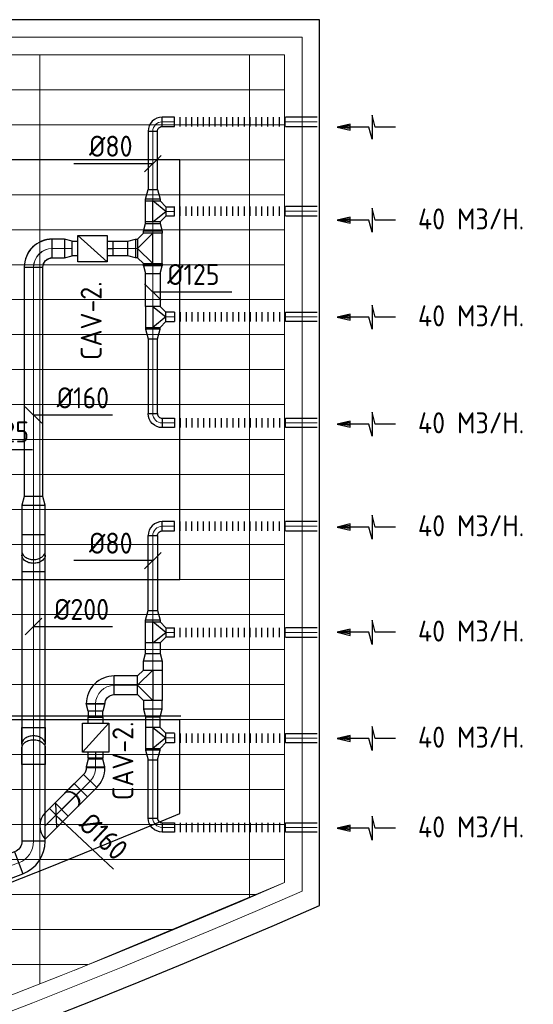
# Model space of a CAD drawing. Header units: millimetres. Extents: x -73257 to 31053, y 5203 to 51987.
# Tile 52 of 58: x -22540 to -18137, y 11378 to 19819. Entities that reach past the tile are written whole.
import ezdxf
from ezdxf.enums import TextEntityAlignment as Align

# ---------------------------------------------------------------- set-up
doc = ezdxf.new("R2010")
doc.units = ezdxf.units.MM
doc.header["$LTSCALE"] = 50
for name, color, linetype in [('4plfd', 254, 'Continuous'), ('BALKEN', 7, 'Continuous'), ('WL570---_RETOUR', 100, 'Continuous'), ('WM570---', 2, 'Continuous'), ('WM570---_RETOUR', 2, 'Continuous')]:
    doc.layers.add(name, color=color, linetype=linetype)
doc.layers.add('WL570---_BESTAAND-HARTLIJN', color=161, linetype='Continuous', lineweight=0)
doc.layers.add('WL570---_BESTAAND-RETOUR', color=140, linetype='Continuous', lineweight=0)
doc.styles.add('MAATVOERING', font='ISO')

# ---------------------------------------------------------------- blocks, each defined once
blk = doc.blocks.new('Groep-41')
at = {"color": 8, "linetype": 'Continuous', "lineweight": 13}
for p, q in [((-73154.9, 18699.1), (-22154.9, 18699.1)), ((-73154.9, 18699.1), (-22154.9, 18699.1)), ((-73154.9, 18399.1), (-22154.9, 18399.1)), ((-38515, 18099.1), (-22154.9, 18099.1)), ((-38515, 17799.1), (-22154.9, 17799.1)), ((-38515, 17499.1), (-22154.9, 17499.1)), ((-22154.9, 17199.1), (-38515, 17199.1)), ((-38515, 16899.1), (-22154.9, 16899.1)), ((-22154.9, 16599.1), (-38515, 16599.1)), ((-22154.9, 16299.1), (-38515, 16299.1)), ((-22154.9, 15999.1), (-38515, 15999.1)), ((-22154.9, 15699.1), (-38515, 15699.1)), ((-22154.9, 15399.1), (-73154.9, 15399.1)), ((-73154.9, 15099.1), (-22154.9, 15099.1)), ((-22154.9, 14799.1), (-73154.9, 14799.1)), ((-22154.9, 14499.1), (-73154.9, 14499.1)), ((-22154.9, 14199.1), (-73154.9, 14199.1)), ((-22154.9, 13899.1), (-73154.9, 13899.1)), ((-22154.9, 13599.1), (-73154.9, 13599.1)), ((-73154.9, 13299.1), (-22154.9, 13299.1)), ((-73154.9, 12999.1), (-22154.9, 12999.1)), ((-73154.9, 12699.1), (-22154.9, 12699.1)), ((-73154.9, 12399.1), (-22154.9, 12399.1)), ((-73154.9, 12099.1), (-22154.9, 12099.1))]:
    blk.add_line(p, q, dxfattribs=at)
blk = doc.blocks.new('Groep-50')
at = {"color": 8, "linetype": 'Continuous', "lineweight": 13}
for p, q in [((-22004.9, 19149), (-54854.9, 19149.1)), ((-22154.9, 18999.1), (-54854.9, 18999.1)), ((-24254.9, 18999.1), (-24254.9, 11032.8)), ((-22154.9, 18999.1), (-23954.9, 18999.1)), ((-22454.9, 18999.1), (-22454.9, 11772.4)), ((-22154.9, 11902), (-22154.9, 18999.1)), ((-22154.9, 18999.1), (-22154.9, 11902)), ((-23954.9, 11151.6), (-22154.9, 11902)), ((-72854.9, 11799.1), (-22392.8, 11799.1)), ((-72188.2, 11499.1), (-23121.3, 11499.1)), ((-71473.3, 11199.1), (-23841, 11199.1))]:
    blk.add_line(p, q, dxfattribs=at)
at = {"color": 8, "linetype": 'Continuous', "lineweight": 13, "flags": 128}
blk.add_lwpolyline([(-22004.9, 19149), (-22004.9, 11828, -0.208473), (-73205.8, 11785.1), (-73304.9, 11828.1)], format="xyb", dxfattribs=at)
at = {"color": 8, "linetype": 'Continuous', "lineweight": 13}
blk.add_arc((-47654.8, 70538.1), 63940.9, 246.496301, 293.503386, dxfattribs=at)
at = {"color": 8}
blk.add_blockref('Groep-41', (0, 0), dxfattribs=at)
blk = doc.blocks.new('Block plafond 3e verd')
at = {"layer": '4plfd'}
blk.add_blockref('Groep-50', (73304.912, -19149.14), dxfattribs=at)
blk = doc.blocks.new('KARO')
for p, q in [((1, 0.5), (0, 0.5)), ((0, -0.5), (1, -0.5))]:
    blk.add_line(p, q)
at = {"invisible_edges": 15}
blk.add_3dface([(0, 0.5), (0, -0.5), (1, -0.5), (1, 0.5)], dxfattribs=at)
at = {"layer": 'WL570---_BESTAAND-HARTLIJN'}
blk.add_line((0, 0), (1, 0), dxfattribs=at)
blk = doc.blocks.new('FLLINE80')
blk.add_line((0, -40), (0, 40))
blk = doc.blocks.new('OEX8000100000')
at = {"rotation": 180}
for p in [(50, 0), (100, 0), (150, 0), (200, 0), (250, 0), (300, 0), (350, 0), (400, 0), (450, 0), (500, 0), (550, 0), (600, 0), (650, 0), (700, 0), (750, 0), (800, 0), (850, 0), (900, 0), (950, 0), (1000, 0)]:
    blk.add_blockref('FLLINE80', p, dxfattribs=at)
blk = doc.blocks.new('OBO8000090H')
blk.add_lwpolyline([(40, -80, 0.414214), (-80, 40), (-80, -40, -0.414214), (-40, -80)], format="xyb", close=True)
at = {"invisible_edges": 15}
for points in [[(-73.1, -40.6), (-59.2, 38.2), (-80, 40), (-80, -40)], [(-66.3, -42.4), (-39, 32.8), (-59.2, 38.2), (-73.1, -40.6)], [(-60, -45.4), (-20, 23.9), (-39, 32.8), (-66.3, -42.4)], [(-54.3, -49.4), (-2.9, 11.9), (-20, 23.9), (-60, -45.4)], [(-49.4, -54.3), (11.9, -2.9), (-2.9, 11.9), (-54.3, -49.4)], [(-45.4, -60), (23.9, -20), (11.9, -2.9), (-49.4, -54.3)], [(-42.4, -66.3), (32.8, -39), (23.9, -20), (-45.4, -60)], [(-40.6, -73.1), (38.2, -59.2), (32.8, -39), (-42.4, -66.3)], [(-40, -80), (40, -80), (38.2, -59.2), (-40.6, -73.1)]]:
    blk.add_3dface(points, dxfattribs=at)
at = {"layer": 'WL570---_BESTAAND-HARTLIJN'}
blk.add_arc((-80, -80), 80, 0, 90, dxfattribs=at)
blk = doc.blocks.new('AFZPIJL')
for points in [[(0, -10), (0, -6.52), (-2.06, -5.97), (2.06, -5.97), (0, -5.41), (0, 0)], [(-0.26, -2.22), (0, 0)], [(0.26, -2.22), (0, 0)]]:
    blk.add_lwpolyline(points)
blk.add_lwpolyline([(0.52, -2.22), (-0.52, -2.22), (0, 0)], close=True)
blk = doc.blocks.new('OSV1601250650G')
blk.add_lwpolyline([(0, -80), (65.3, -62.5), (65.3, 62.5), (0, 80)], close=True)
at = {"layer": 'WL570---_BESTAAND-HARTLIJN'}
blk.add_line((0, 0), (65.3, 0), dxfattribs=at)
blk = doc.blocks.new('OTS1251258000H')
at = {"layer": 'WL570---_RETOUR'}
blk.add_line((-90, 0), (90, 0), dxfattribs=at)
blk.add_lwpolyline([(-90, -62.5), (90, -62.5), (90, 62.5), (40, 112.5), (-40, 112.5), (-90, 62.5)], close=True, dxfattribs=at)
blk.add_lwpolyline([(-90, 0), (0, 112.5), (90, 0)], dxfattribs=at)
blk = doc.blocks.new('OSV125800830G')
blk.add_lwpolyline([(0, -62.5), (84, -40), (84, 40), (0, 62.5)], close=True)
at = {"layer": 'WL570---_BESTAAND-HARTLIJN'}
blk.add_line((0, 0), (84, 0), dxfattribs=at)
blk = doc.blocks.new('OSV2001600740K')
blk.add_lwpolyline([(-74.6, -100), (0, -80), (0, 80), (-74.6, 100)], close=True)
at = {"layer": 'WL570---_BESTAAND-HARTLIJN'}
blk.add_line((-74.6, 0), (0, 0), dxfattribs=at)
blk = doc.blocks.new('RB45DO')
blk.add_lwpolyline([(0.707107, 0.5), (0, 0.5), (0, -0.5), (0.707107, -0.5, 0.133256), (0.835518, -0.465158, 0.106756), (0.957107, -0.353553, 0.082828), (1.032249, -0.198077, 0.071352), (1.06066, 0, 0.071352), (1.032249, 0.198077, 0.082828), (0.957107, 0.353553, 0.106756), (0.835518, 0.465158, 0.133256)], format="xyb", close=True)
at = {"layer": 'WL570---_BESTAAND-HARTLIJN'}
blk.add_line((0, 0), (1.06066, 0), dxfattribs=at)
blk = doc.blocks.new('OBO20000045N')
at = {"xscale": 200, "yscale": 200, "zscale": 200}
blk.add_blockref('RB45DO', (0, 0), dxfattribs=at)
blk = doc.blocks.new('RB45UP')
blk.add_lwpolyline([(0, -0.5), (0.707107, -0.5), (0.707107, 0.5), (0, 0.5, -0.133256), (0.128411, 0.465158, -0.106756), (0.25, 0.353553, -0.082828), (0.325143, 0.198077, -0.071352), (0.353553, 0, -0.071352), (0.325143, -0.198077, -0.082828), (0.25, -0.353553, -0.106756), (0.128411, -0.465158, -0.133256)], format="xyb", close=True)
at = {"layer": 'WL570---_BESTAAND-HARTLIJN'}
blk.add_line((0, 0), (0.707107, 0), dxfattribs=at)
blk = doc.blocks.new('OBO20000045O')
at = {"xscale": 200, "yscale": 200, "zscale": 200}
blk.add_blockref('RB45UP', (0, 0), dxfattribs=at)
blk = doc.blocks.new('MVLINE')
blk.add_line((35.4, -35.4), (-35.4, 35.4))
blk = doc.blocks.new('OSV1601250650K')
blk.add_lwpolyline([(-65.3, -80), (0, -62.5), (0, 62.5), (-65.3, 80)], close=True)
at = {"layer": 'WL570---_BESTAAND-HARTLIJN'}
blk.add_line((-65.3, 0), (0, 0), dxfattribs=at)
blk = doc.blocks.new('OBO16000090H')
blk.add_lwpolyline([(80, -160, 0.414214), (-160, 80), (-160, -80, -0.414214), (-80, -160)], format="xyb", close=True)
at = {"invisible_edges": 15}
for points in [[(-146.1, -81.2), (-118.3, 76.4), (-160, 80), (-160, -80)], [(-132.6, -84.8), (-77.9, 65.5), (-118.3, 76.4), (-146.1, -81.2)], [(-120, -90.7), (-40, 47.8), (-77.9, 65.5), (-132.6, -84.8)], [(-108.6, -98.7), (-5.7, 23.9), (-40, 47.8), (-120, -90.7)], [(-98.7, -108.6), (23.9, -5.7), (-5.7, 23.9), (-108.6, -98.7)], [(-90.7, -120), (47.8, -40), (23.9, -5.7), (-98.7, -108.6)], [(-84.8, -132.6), (65.5, -77.9), (47.8, -40), (-90.7, -120)], [(-81.2, -146.1), (76.4, -118.3), (65.5, -77.9), (-84.8, -132.6)], [(-80, -160), (80, -160), (76.4, -118.3), (-81.2, -146.1)]]:
    blk.add_3dface(points, dxfattribs=at)
at = {"layer": 'WL570---_BESTAAND-HARTLIJN'}
blk.add_arc((-160, -160), 160, 0, 90, dxfattribs=at)
blk = doc.blocks.new('OBO20000069H')
blk.add_lwpolyline([(100, -138, 0.310508), (-92.5, 142.1), (-164.2, -44.6, -0.310508), (-100, -138)], format="xyb", close=True)
at = {"invisible_edges": 15}
for points in [[(-152, -50.2), (-56.1, 125.3), (-92.5, 142.1), (-164.2, -44.6)], [(-140.8, -57.4), (-22.3, 103.7), (-56.1, 125.3), (-152, -50.2)], [(-130.5, -66), (8.4, 77.8), (-22.3, 103.7), (-140.8, -57.4)], [(-121.6, -75.9), (35.3, 48.1), (8.4, 77.8), (-130.5, -66)], [(-114, -87), (58, 15), (35.3, 48.1), (-121.6, -75.9)], [(-107.9, -98.9), (76.2, -20.8), (58, 15), (-114, -87)], [(-103.6, -111.5), (89.3, -58.6), (76.2, -20.8), (-107.9, -98.9)], [(-100.9, -124.6), (97.3, -97.9), (89.3, -58.6), (-103.6, -111.5)], [(-100, -138), (100, -138), (97.3, -97.9), (-100.9, -124.6)]]:
    blk.add_3dface(points, dxfattribs=at)
at = {"layer": 'WL570---_BESTAAND-HARTLIJN'}
blk.add_arc((-200, -138), 200, 0, 69, dxfattribs=at)
blk = doc.blocks.new('OBO16000045H')
blk.add_lwpolyline([(80, -66.3, 0.198912), (9.7, 103.4), (-103.4, -9.7, -0.198912), (-80, -66.3)], format="xyb", close=True)
at = {"invisible_edges": 15}
for points in [[(-98.7, -14.9), (23.9, 88), (9.7, 103.4), (-103.4, -9.7)], [(-94.5, -20.4), (36.6, 71.4), (23.9, 88), (-98.7, -14.9)], [(-90.7, -26.3), (47.8, 53.7), (36.6, 71.4), (-94.5, -20.4)], [(-87.5, -32.5), (57.5, 35.2), (47.8, 53.7), (-90.7, -26.3)], [(-84.8, -38.9), (65.5, 15.8), (57.5, 35.2), (-87.5, -32.5)], [(-82.7, -45.6), (71.8, -4.2), (65.5, 15.8), (-84.8, -38.9)], [(-81.2, -52.4), (76.4, -24.6), (71.8, -4.2), (-82.7, -45.6)], [(-80.3, -59.3), (79.1, -45.4), (76.4, -24.6), (-81.2, -52.4)], [(-80, -66.3), (80, -66.3), (79.1, -45.4), (-80.3, -59.3)]]:
    blk.add_3dface(points, dxfattribs=at)
at = {"layer": 'WL570---_BESTAAND-HARTLIJN'}
blk.add_arc((-160, -66.3), 160, 0, 45, dxfattribs=at)
blk = doc.blocks.new('OBO16000045N')
at = {"xscale": 160, "yscale": 160, "zscale": 160}
blk.add_blockref('RB45DO', (0, 0), dxfattribs=at)
blk = doc.blocks.new('OBO16000045O')
at = {"xscale": 160, "yscale": 160, "zscale": 160}
blk.add_blockref('RB45UP', (0, 0), dxfattribs=at)

msp = doc.modelspace()

# ---------------------------------------------------------------- linework, layer by layer
at = {"layer": 'BALKEN', "linetype": 'Continuous'}
for p, q in [((-19968.519, 19819.092), (-53167.067, 19819.092)), ((-19968.519, 12225.741), (-19968.519, 19819.092)), ((-21168.519, 18619.092), (-53167.067, 18619.092)), ((-21168.519, 15019.092), (-21168.519, 18619.092)), ((-70368.496, 15019.092), (-21168.496, 15019.092)), ((-70358.294, 13850.293), (-21158.294, 13850.293)), ((-70368.496, 13819.092), (-21168.496, 13819.092)), ((-21168.496, 13014.991), (-21168.496, 13819.092))]:
    msp.add_line(p, q, dxfattribs=at)
for radius, start, end in [(63040.636, 247.03139405, 292.96833125), (64240.636, 246.32068853, 293.67904045)]:
    msp.add_arc((-45768.356, 71057.808), radius, start, end, dxfattribs=at)
at = {"layer": 'WL570---_RETOUR'}
for p, q in [((-21398.839, 17728.247), (-21398.839, 17988.247)), ((-22040.693, 17969.714), (-21790.693, 17744.714)), ((-21790.693, 17857.214), (-21740.693, 17857.214)), ((-21398.839, 14243.096), (-21398.839, 13983.096)), ((-21776.958, 13788.464), (-22001.958, 13538.464)), ((-21889.458, 13538.464), (-21889.458, 13488.464)), ((-22320.877, 12907.931), (-22228.953, 12999.855))]:
    msp.add_line(p, q, dxfattribs=at)
for points in [[(-21318.839, 17728.247), (-21318.839, 17988.247), (-21478.839, 17988.247), (-21528.839, 17938.247), (-21528.839, 17778.247), (-21478.839, 17728.247)], [(-22040.693, 17969.714), (-21790.693, 17969.714), (-21790.693, 17744.714), (-22040.693, 17744.714)], [(-21318.839, 14243.096), (-21318.839, 13983.096), (-21478.839, 13983.096), (-21528.839, 14033.096), (-21528.839, 14193.096), (-21478.839, 14243.096)], [(-21776.958, 13788.464), (-21776.958, 13538.464), (-22001.958, 13538.464), (-22001.958, 13788.464)]]:
    msp.add_lwpolyline(points, close=True, dxfattribs=at)
for points in [[(-21398.839, 17728.247), (-21528.839, 17858.247), (-21398.839, 17988.247)], [(-22040.693, 17794.714), (-22090.693, 17794.714), (-22090.693, 17919.714), (-22040.693, 17919.714)], [(-21790.693, 17919.714), (-21740.693, 17919.714), (-21740.693, 17794.714), (-21790.693, 17794.714)], [(-21398.839, 14243.096), (-21528.839, 14113.096), (-21398.839, 13983.096)], [(-21951.958, 13788.464), (-21951.958, 13838.464), (-21826.958, 13838.464), (-21826.958, 13788.464)], [(-21826.958, 13538.464), (-21826.958, 13488.464), (-21951.958, 13488.464), (-21951.958, 13538.464)], [(-22320.877, 13021.068), (-22285.522, 13056.423), (-22172.385, 12943.286), (-22320.877, 12794.794)]]:
    msp.add_lwpolyline(points, dxfattribs=at)
msp.add_arc((-22207.74, 12907.931), 160, 135, 225, dxfattribs=at)
at = {"layer": 'WM570---'}
for points in [[(-21398.839, 18584.423), (-21522.403, 18584.423), (-22076.22, 18584.423)], [(-21398.839, 17484.899), (-21275.275, 17484.899), (-20721.458, 17484.899)], [(-22420.812, 16430.533), (-22297.247, 16430.533), (-21743.431, 16430.533)], [(-23108.895, 16134.598), (-22985.331, 16134.598), (-22431.514, 16134.598)], [(-21398.839, 15181.576), (-21522.403, 15181.576), (-22076.22, 15181.576)], [(-22420.943, 14617.199), (-22297.379, 14617.199), (-21743.562, 14617.199)], [(-22228.953, 12999.855), (-22138.887, 12915.261), (-21735.208, 12536.109)]]:
    msp.add_lwpolyline(points, dxfattribs=at)

# ---------------------------------------------------------------- block references
at = {"layer": 'WL570---_BESTAAND-RETOUR', "rotation": 270}
for p in [(-21398.839, 17271.483), (-21398.839, 13661.798)]:
    msp.add_blockref('OTS1251258000H', p, dxfattribs=at)
at = {"layer": 'WL570---_BESTAAND-RETOUR', "xscale": 6.274169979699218, "yscale": 160, "zscale": 160, "rotation": 225}
msp.add_blockref('KARO', (-22308.953, 12919.855), dxfattribs=at)
at = {"layer": 'WL570---_RETOUR'}
for name, p in [('Block plafond 3e verd', (-71418.596, 19669.012)), ('OSV1601250650K', (-22090.693, 17857.214))]:
    msp.add_blockref(name, p, dxfattribs=at)
for name, p, xscale, yscale, zscale, rotation in [('AFZPIJL', (-19818.002, 18898.697), -50, 50, 50, 90), ('KARO', (-21214.167, 18942.927), 104.6717615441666, 80, 80, 180), ('KARO', (-19990.192, 18942.927), 270.6940397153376, 80, 80, 180), ('KARO', (-21398.839, 18862.927), 498.312785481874, 80, 80, 270), ('KARO', (-21398.839, 18266.146), -14.56646699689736, 125, 125, 270), ('KARO', (-19990.192, 18177.861), 270.6940397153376, 80, 80, 180), ('AFZPIJL', (-19818.002, 18100.11), -50, 50, 50, 90), ('KARO', (-21398.839, 18086.146), -14.38825575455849, 125, 125, 90), ('KARO', (-21398.839, 18006.932), -18.61592130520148, 160, 160, 90.0000000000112), ('KARO', (-22156.004, 17857.214), 104.8731670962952, 160, 160, 180), ('KARO', (-21740.378, 17857.214), -126.9871434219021, 125, 125, 180), ('KARO', (-21398.839, 17709.401), -18.89721792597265, 160, 160, 270), ('KARO', (-22420.877, 17697.214), 1965.056113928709, 160, 160, 270), ('KARO', (-21398.839, 17361.483), -283.3969514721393, 125, 125, 270), ('KARO', (-21214.167, 17271.785), 72.22950757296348, 80, 80, 180), ('AFZPIJL', (-19818.002, 17269.407), -50, 50, 50, 90), ('KARO', (-21398.839, 17181.483), 14.56646699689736, 125, 125, 270), ('KARO', (-21398.839, 16441.201), 641.4805336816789, 80, 80, 90), ('AFZPIJL', (-19818.002, 16352.174), -50, 50, 50, 90), ('KARO', (-22420.877, 15657.517), 2879.719004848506, 200, 200, 270), ('AFZPIJL', (-19818.002, 15469.943), -50, 50, 50, 90), ('KARO', (-21214.167, 15476.039), 104.6717615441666, 80, 80, 180), ('KARO', (-19990.192, 15476.039), 270.6940397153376, 80, 80, 180), ('KARO', (-21398.839, 15396.743), -641.4805336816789, 80, 80, 90), ('KARO', (-21398.839, 14656.461), -14.56646699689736, 125, 125, 270), ('KARO', (-19990.192, 14566.159), 270.6940397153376, 80, 80, 180), ('AFZPIJL', (-19818.002, 14567.232), -50, 50, 50, 90), ('KARO', (-21398.839, 14476.461), -90.13055144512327, 125, 125, 90), ('KARO', (-21398.839, 14243.096), -77.92349494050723, 160, 160, 270.0000000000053), ('KARO', (-21889.458, 13955.971), 2.874484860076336, 160, 160, 270), ('KARO', (-21398.839, 13985.163), 77.92349494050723, 160, 160, 269.9999999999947), ('KARO', (-21889.458, 13890.66), 52.19615683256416, 125, 125, 270), ('KARO', (-21398.839, 13751.798), 90.13055144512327, 125, 125, 90), ('AFZPIJL', (-19818.002, 13657.523), -50, 50, 50, 90), ('KARO', (-21214.167, 13662.1), 72.22950757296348, 80, 80, 180), ('KARO', (-21398.839, 13571.798), 14.56646699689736, 125, 125, 270), ('KARO', (-21889.458, 13488.464), 8.973062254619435, 125, 125, 270), ('KARO', (-21398.839, 12975.017), -498.312785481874, 80, 80, 270), ('KARO', (-21936.321, 13292.487), 413.8442502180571, 160, 160, 225.0000000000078), ('KARO', (-21889.458, 13414.18), 8.555720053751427, 160, 160, 270), ('AFZPIJL', (-19818.002, 12888.212), -50, 50, 50, 90), ('KARO', (-22549.857, 12590.832), 1790.405951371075, 200, 200, 200.7995941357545)]:
    msp.add_blockref(name, p, dxfattribs=dict(at, xscale=xscale, yscale=yscale, zscale=zscale, rotation=rotation))
for name, p, rotation in [('OBO8000090H', (-21398.839, 18942.927), 90), ('OEX8000100000', (-20213.519, 18942.927), 180), ('OEX8000100000', (-20213.519, 18177.861), 180), ('OBO16000090H', (-22420.877, 17857.214), 90), ('OBO16000090H', (-22420.493, 17858.435), 90), ('OSV1601250650G', (-21398.839, 17709.401), 270), ('OSV125800830G', (-21398.839, 17166.916), 270), ('OSV2001600740K', (-22420.877, 15732.158), 90), ('OBO8000090H', (-21398.839, 15476.039), 90), ('OEX8000100000', (-20213.519, 15476.039), 180), ('OBO20000045N', (-22420.877, 15403.377), 270), ('OBO20000045O', (-22420.877, 15229.113), 270), ('OEX8000100000', (-20213.519, 14566.159), 180), ('OBO16000090H', (-21889.458, 14113.096), 90), ('OSV1601250650G', (-21398.839, 13907.24), 270), ('OSV125800830G', (-21398.839, 13557.232), 270), ('OBO16000045H', (-21889.458, 13339.35), 315.0000000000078), ('OSV1601250650K', (-21889.458, 13479.491), 90), ('OBO16000045O', (-22095.482, 13133.326), 45.00000000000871), ('OBO16000045N', (-22179.919, 13048.89), 45.00000000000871), ('OBO20000069H', (-22420.877, 12639.826), 290.7995941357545)]:
    msp.add_blockref(name, p, dxfattribs=dict(at, rotation=rotation))
at = {"layer": 'WL570---_RETOUR', "xscale": -1}
for name, p, rotation in [('OSV125800830G', (-21398.839, 18280.712), 270), ('OTS1251258000H', (-21398.839, 18176.146), 270), ('OSV1601250650G', (-21398.839, 18006.932), 270), ('OBO8000090H', (-21398.839, 16361.905), 90), ('OSV125800830G', (-21398.839, 14671.028), 270), ('OTS1251258000H', (-21398.839, 14566.461), 270), ('OSV1601250650G', (-21398.839, 14321.02), 270), ('OSV1601250650G', (-21889.458, 13955.971), 90), ('OBO20000045O', (-22420.877, 13609.071), 270), ('OBO20000045N', (-22420.877, 13434.807), 270), ('OBO8000090H', (-21398.839, 12895.017), 90)]:
    msp.add_blockref(name, p, dxfattribs=dict(at, rotation=rotation))
at = {"layer": 'WL570---_RETOUR'}
for p, xscale, yscale, zscale in [((-21214.167, 18175.844), -72.22950757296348, 80, 80), ((-21528.839, 17858.247), -18.66941092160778, 160, 160), ((-19990.192, 17271.785), -270.6940397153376, 80, 80), ((-21214.167, 16361.905), -104.6717615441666, 80, 80), ((-19990.192, 16361.905), -270.6940397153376, 80, 80), ((-21214.167, 14566.159), -72.22950757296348, 80, 80), ((-21729.458, 14113.096), 200.6195115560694, 160, 160), ((-19990.192, 13660.083), -270.6940397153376, 80, 80), ((-21214.167, 12895.017), -104.6717615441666, 80, 80), ((-19990.192, 12895.017), -270.6940397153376, 80, 80)]:
    msp.add_blockref('KARO', p, dxfattribs=dict(at, xscale=xscale, yscale=yscale, zscale=zscale))
at = {"layer": 'WL570---_RETOUR', "xscale": -1}
for name, p in [('OSV1601250650G', (-21547.557, 17857.214)), ('OEX8000100000', (-20213.519, 17271.785)), ('OEX8000100000', (-20213.519, 16361.905)), ('OEX8000100000', (-20213.519, 13660.083)), ('OEX8000100000', (-20213.519, 12895.017))]:
    msp.add_blockref(name, p, dxfattribs=at)
at = {"layer": 'WM570---', "yscale": 2, "zscale": 2}
for p, xscale, rotation in [((-21398.839, 18584.423), 2, 90), ((-21398.839, 17484.899), -2, 270), ((-22420.812, 16430.533), -2, 270), ((-21398.839, 15181.576), 2, 90), ((-22420.943, 14617.199), 2, 90.0000000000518), ((-22228.953, 12999.855), -2, 226.7945167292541)]:
    msp.add_blockref('MVLINE', p, dxfattribs=dict(at, xscale=xscale, rotation=rotation))

# ---------------------------------------------------------------- texts
at = {"layer": 'WM570---', "style": 'MAATVOERING'}
for s, p in [('%%c80', (-21572.403, 18644.423)), ('%%c125', (-20826.703, 17544.899)), ('%%c160', (-21773.459, 16487.219)), ('%%c125', (-22459.617, 16194.598)), ('%%c80', (-21572.403, 15241.576)), ('%%c200', (-21773.59, 14673.885))]:
    msp.add_text(s, height=180, dxfattribs=at).set_placement(p, align=Align.RIGHT)
for p in [(-21836.93, 16901.253), (-21564.902, 13128.049)]:
    msp.add_text('CAV-2.', height=180, rotation=90, dxfattribs=at).set_placement(p)
msp.add_text('%%c160', height=180, rotation=316.7945167, dxfattribs=at).set_placement((-21718.287, 12597.985), align=Align.RIGHT)
at = {"layer": 'WM570---_RETOUR', "style": 'MAATVOERING'}
for p in [(-19125.673, 18020.904), (-19125.673, 17190.202), (-19125.673, 16272.969), (-19125.673, 15390.737), (-19125.673, 14488.026), (-19125.673, 13578.317), (-19125.673, 12809.006)]:
    msp.add_text('40 M3/H.', height=180, dxfattribs=at).set_placement(p)

doc.saveas('drawing.dxf')
